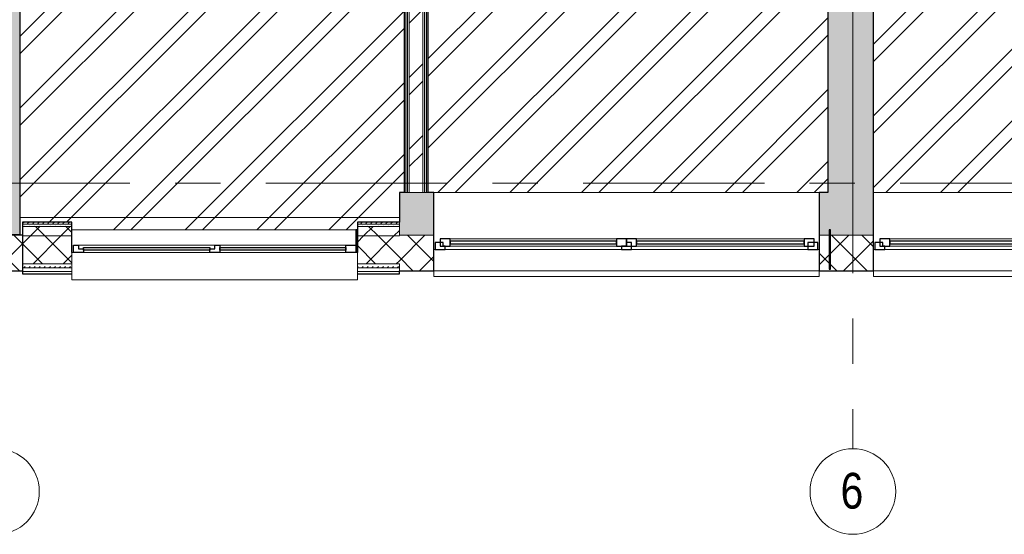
# Model space of a CAD drawing. Header units: millimetres. Extents: x -1660 to 55061, y -2461 to 22251.
# Tile 44 of 76: x 24163 to 31061, y -2461 to 1147. Entities that reach past the tile are written whole.
import ezdxf

# ---------------------------------------------------------------- set-up
doc = ezdxf.new("R2010")
doc.units = ezdxf.units.MM
doc.linetypes.add('Grid Line 1_2_', pattern=[2222.5, 1270, -317.5, 317.5, -317.5])
for name, color, linetype, lineweight, true_color in [('Color Fill-3', 7, 'Continuous', 9, 0xc0c040), ('Cut Pattern-1', 7, 'Continuous', 25, 0x787878), ('Cut Pattern-2', 7, 'Continuous', 9, 0x787878), ('Cut Pattern-4', 9, 'Continuous', 9, 0x808080)]:
    doc.layers.add(name, color=color, linetype=linetype, lineweight=lineweight, true_color=true_color)
for name, color, linetype, lineweight in [('Common Edges', 7, 'Continuous', 9), ('Cut Pattern-3', 7, 'Continuous', 9), ('Floors', 7, 'Continuous', 9), ('Generic Models', 7, 'Continuous', 9), ('Generic Models-1', 7, 'Continuous', 25), ('Grids', 7, 'Continuous', 9), ('Grids-1', 7, 'Grid Line 1_2_', 9), ('Walls', 7, 'Continuous', 9), ('Walls-1', 7, 'Continuous', 25), ('Windows', 7, 'Continuous', 9), ('Windows-1', 7, 'Continuous', 25)]:
    doc.layers.add(name, color=color, linetype=linetype, lineweight=lineweight)
doc.styles.add('Swis721 Cn BT', font='swissc.ttf', dxfattribs={"height": 250})
pattern_1 = [(45, (0, 0), (0, 35.35534), [25, -25])]
pattern_2 = [(45, (0, 0), (-251.447, 251.447), []), (45, (0, 381), (-251.447, 251.447), [])]
pattern_3 = [(45, (0, 0), (-106.066, 106.066), []), (135, (0, 0), (-106.066, -106.066), [])]

# ---------------------------------------------------------------- blocks, each defined once
blk = doc.blocks.new('Generic Models 19 - Generic Models 17-1544018-2 Korruse põrandate plaan')
at = {"layer": 'Generic Models'}
blk.add_line((24528.8, -325.5), (26518.8, -325.5), dxfattribs=at)
at = {"layer": 'Generic Models-1'}
for p, q in [((26528.8, -325.5), (26518.8, -325.5)), ((26518.8, -325.5), (26518.8, -434.6)), ((26528.8, -484.6), (26528.8, -325.5)), ((29844.4, -325.5), (29834.4, -325.5)), ((29834.4, -325.5), (29834.4, -601)), ((29844.4, -601), (29844.4, -325.5)), ((29834.4, -601), (29844.4, -601))]:
    blk.add_line(p, q, dxfattribs=at)
blk = doc.blocks.new('sma_W3 - -A-01 2700x1500mm-V16-2 Korruse põrandate plaan')
at = {"layer": 'Windows'}
for p, q in [((-1350, 125.5), (-1350, 165.2)), ((-1350, 165.2), (1350, 165.2)), ((1350, 165.2), (1350, 125.5)), ((-1340, -24.5), (-1350, -24.5)), ((-1270, -24.5), (-35, -24.5)), ((-1245, -49.5), (-70, -49.5)), ((35, -24.5), (1270, -24.5)), ((70, -49.5), (1235, -49.5)), ((1350, -24.5), (1340, -24.5)), ((-70, -99.5), (-1245, -99.5)), ((1235, -99.5), (70, -99.5))]:
    blk.add_line(p, q, dxfattribs=at)
at = {"layer": 'Windows-1'}
for p, q in [((-1270, -24.5), (-1340, -24.5)), ((-1340, -24.5), (-1340, -74.5)), ((-1245, -49.5), (-1315, -49.5)), ((-1315, -49.5), (-1315, -99.5)), ((-1270, -74.5), (-1270, -24.5)), ((-1245, -99.5), (-1245, -49.5)), ((-70, -64.5), (-1245, -64.5)), ((-1245, -64.5), (-1245, -84.5)), ((0, -49.5), (-70, -49.5)), ((-70, -49.5), (-70, -99.5)), ((-70, -84.5), (-70, -64.5)), ((35, -24.5), (-35, -24.5)), ((-35, -24.5), (-35, -74.5)), ((0, -99.5), (0, -49.5)), ((70, -49.5), (0, -49.5)), ((0, -49.5), (0, -99.5)), ((0, -74.5), (0, -49.5)), ((0, -49.5), (35, -49.5)), ((35, -49.5), (35, -24.5)), ((70, -99.5), (70, -49.5)), ((1235, -64.5), (70, -64.5)), ((70, -64.5), (70, -84.5)), ((1305, -49.5), (1235, -49.5)), ((1235, -49.5), (1235, -99.5)), ((1235, -84.5), (1235, -64.5)), ((1340, -24.5), (1270, -24.5)), ((1270, -24.5), (1270, -49.5)), ((1270, -49.5), (1285, -49.5)), ((1285, -49.5), (1285, -74.5)), ((1305, -99.5), (1305, -49.5)), ((1340, -74.5), (1340, -24.5)), ((-1340, -74.5), (-1270, -74.5)), ((-1315, -99.5), (-1245, -99.5)), ((-1245, -84.5), (-70, -84.5)), ((-70, -99.5), (0, -99.5)), ((-35, -74.5), (0, -74.5)), ((0, -99.5), (70, -99.5)), ((70, -84.5), (1235, -84.5)), ((1235, -99.5), (1305, -99.5)), ((1285, -74.5), (1340, -74.5))]:
    blk.add_line(p, q, dxfattribs=at)
blk = doc.blocks.new('sma_W3 - -A-01 2700x1500mm-V17-2 Korruse põrandate plaan')
at = {"layer": 'Windows'}
for p, q in [((-1350, 125.5), (-1350, 165.2)), ((-1350, 165.2), (1350, 165.2)), ((1350, 165.2), (1350, 125.5)), ((-1348.1, -24.5), (-1350, -24.5)), ((-1270, -24.5), (-35, -24.5)), ((-1245, -49.5), (-70, -49.5)), ((35, -24.5), (1270, -24.5)), ((70, -49.5), (1235, -49.5)), ((1350, -24.5), (1340, -24.5)), ((-70, -99.5), (-1245, -99.5)), ((1235, -99.5), (70, -99.5))]:
    blk.add_line(p, q, dxfattribs=at)
at = {"layer": 'Windows-1'}
for p, q in [((-1270, -24.5), (-1340, -24.5)), ((-1340, -24.5), (-1340, -74.5)), ((-1245, -49.5), (-1315, -49.5)), ((-1315, -49.5), (-1315, -99.5)), ((-1270, -74.5), (-1270, -24.5)), ((-1245, -99.5), (-1245, -49.5)), ((-70, -64.5), (-1245, -64.5)), ((-1245, -64.5), (-1245, -84.5)), ((0, -49.5), (-70, -49.5)), ((-70, -49.5), (-70, -99.5)), ((-70, -84.5), (-70, -64.5)), ((35, -24.5), (-35, -24.5)), ((-35, -24.5), (-35, -74.5)), ((0, -99.5), (0, -49.5)), ((70, -49.5), (0, -49.5)), ((0, -49.5), (0, -99.5)), ((0, -74.5), (0, -49.5)), ((0, -49.5), (35, -49.5)), ((35, -49.5), (35, -24.5)), ((70, -99.5), (70, -49.5)), ((1235, -64.5), (70, -64.5)), ((70, -64.5), (70, -84.5)), ((1305, -49.5), (1235, -49.5)), ((1235, -49.5), (1235, -99.5)), ((1235, -84.5), (1235, -64.5)), ((1340, -24.5), (1270, -24.5)), ((1270, -24.5), (1270, -49.5)), ((1270, -49.5), (1285, -49.5)), ((1285, -49.5), (1285, -74.5)), ((1305, -99.5), (1305, -49.5)), ((1340, -74.5), (1340, -24.5)), ((-1340, -74.5), (-1270, -74.5)), ((-1315, -99.5), (-1245, -99.5)), ((-1245, -84.5), (-70, -84.5)), ((-70, -99.5), (0, -99.5)), ((-35, -74.5), (0, -74.5)), ((0, -99.5), (70, -99.5)), ((70, -84.5), (1235, -84.5)), ((1235, -99.5), (1305, -99.5)), ((1285, -74.5), (1340, -74.5))]:
    blk.add_line(p, q, dxfattribs=at)
blk = doc.blocks.new('1_0 W - 2x2 - -A-03-1092426-2 Korruse põrandate plaan')
at = {"layer": 'Windows'}
for p, q in [((0, 19), (-955, 19)), ((920, 19), (35, 19)), ((-1000, -223), (-1000, -31)), ((-1000, -31), (-990, -31)), ((-920, -31), (-35, -31)), ((35, -31), (920, -31)), ((990, -31), (1000, -31)), ((1000, -31), (1000, -223)), ((-1000, -223), (1000, -223))]:
    blk.add_line(p, q, dxfattribs=at)
at = {"layer": 'Windows-1'}
for p, q in [((-990, -31), (-990, 19)), ((-990, 19), (-955, 19)), ((-955, 19), (-955, -6)), ((-920, -16), (-920, 4)), ((-920, 4), (-35, 4)), ((-35, 4), (-35, -16)), ((0, -6), (0, 19)), ((0, 19), (35, 19)), ((35, 19), (35, -31)), ((35, -16), (35, 4)), ((35, 4), (920, 4)), ((920, -31), (920, 19)), ((920, 19), (990, 19)), ((920, 4), (920, -16)), ((990, 19), (990, -31)), ((-920, -31), (-990, -31)), ((-955, -6), (-920, -6)), ((-920, -6), (-920, -31)), ((-35, -16), (-920, -16)), ((-35, -6), (0, -6)), ((-35, -31), (-35, -6)), ((35, -31), (-35, -31)), ((920, -16), (35, -16)), ((990, -31), (920, -31))]:
    blk.add_line(p, q, dxfattribs=at)
blk = doc.blocks.new('Grid - M_Grid Head - Circle väike-415116-2 Korruse põrandate plaan')
at = {"layer": 'Grids'}
blk.add_circle((0, 0), 3, dxfattribs=at)

msp = doc.modelspace()

# ---------------------------------------------------------------- hatches: boundary and pattern name
at = {"layer": 'Color Fill-3'}
h = msp.add_hatch(dxfattribs=at)
h.set_pattern_fill('FP_3', color=256, style=0, pattern_type=2)
h.set_pattern_definition(pattern_2)
h.paths.add_polyline_path([(24180.1, -363.6), (24183.1, -363.6), (24183.1, -272.6), (24528.8, -272.6), (24528.8, -325.5), (26528.8, -325.5), (26528.8, -272.6), (26822.6, -272.6), (26822.6, -63.6), (26855.4, -63.6), (26855.4, 4670.5), (26845.4, 4670.5), (26845.4, 4636), (26830.4, 4636), (26830.4, 3786), (26780.4, 3786), (26780.4, 4636), (25965.4, 4636), (25965.4, 4670.5), (25955.4, 4670.5), (25955.4, 4586), (24163.1, 4586), (24163.1, -361), (24013.1, -361), (24013.1, -363.6), (24163.1, -363.6)], flags=0)
h = msp.add_hatch(dxfattribs=at)
h.set_pattern_fill('FP_3', color=256, style=0, pattern_type=2)
h.set_pattern_definition(pattern_2)
h.paths.add_polyline_path([(29824.4, -63.6), (29824.4, 3523.3), (29818.6, 3523.3), (29818.6, 4055), (28948.6, 4055), (28948.6, 4586), (27911.9, 4586), (27911.9, 4670.5), (27901.9, 4670.5), (27901.9, 4636), (27086.9, 4636), (27086.9, 3786), (27036.9, 3786), (27036.9, 4636), (27021.9, 4636), (27021.9, 4670.5), (27011.9, 4670.5), (27011.9, 4586), (27024.4, 4586), (27024.4, -63.6), (29764, -63.6)], flags=0)
h = msp.add_hatch(dxfattribs=at)
h.set_pattern_fill('FP_3', color=256, style=0, pattern_type=2)
h.set_pattern_definition(pattern_2)
h.paths.add_polyline_path([(31012.6, -63.6), (32944.4, -63.6), (32944.4, 4586), (32956.9, 4586), (32956.9, 4670.5), (32946.9, 4670.5), (32946.9, 4636), (32931.9, 4636), (32931.9, 3786), (32881.9, 3786), (32881.9, 4636), (32066.9, 4636), (32066.9, 4670.5), (32056.9, 4670.5), (32056.9, 4586), (31098.6, 4586), (31098.6, 4055), (30228.6, 4055), (30228.6, 3523.3), (30144.4, 3523.3), (30144.4, -63.6)], flags=0)
at = {"layer": 'Cut Pattern-1'}
msp.add_hatch(color=256, dxfattribs=at).paths.add_polyline_path([(24076.4, -361), (24163.1, -361), (24163.1, 4297.2), (23968.1, 4297.2), (23968.1, 3958), (23863.1, 3958), (23863.1, -361)], flags=0)
at = {"layer": 'Cut Pattern-2'}
h = msp.add_hatch(dxfattribs=at)
h.set_pattern_fill('FP_3', color=256, style=0, pattern_type=2)
h.set_pattern_definition(pattern_2)
h.paths.add_polyline_path([(26987.4, -63.6), (26987.4, 4623), (26892.4, 4623), (26892.4, -63.6)], flags=0)
msp.add_hatch(color=256, dxfattribs=at).paths.add_polyline_path([(29824.4, -63.6), (30144.4, -63.6), (30144.4, 3523.3), (29824.4, 3523.3), (29824.4, 682)], flags=0)
h = msp.add_hatch(color=256, dxfattribs=at)
h.paths.add_polyline_path([(26999.4, -363.6), (27064, -363.6), (27064, -63.6), (26822.6, -63.6), (26822.6, -363.6), (26987.4, -363.6)], flags=0)
h.paths.add_polyline_path([(30144.4, -363.6), (30144.4, -63.6), (29764, -63.6), (29764, -363.6), (29844.4, -363.6)], flags=0)
h.paths.add_polyline_path([(32844.4, -363.6), (33155.5, -363.6), (33155.5, -63.6), (32844.4, -63.6), (32844.4, -240)], flags=0)
at = {"layer": 'Cut Pattern-3'}
h = msp.add_hatch(dxfattribs=at)
h.set_pattern_fill('FP_1', color=256, style=0, pattern_type=2)
h.set_pattern_definition(pattern_1)
h.paths.add_polyline_path([(26880.4, -63.6), (26880.4, 4598.5), (26867.9, 4598.5), (26867.9, -63.6)], flags=0)
h = msp.add_hatch(dxfattribs=at)
h.set_pattern_fill('FP_1', color=256, style=0, pattern_type=2)
h.set_pattern_definition(pattern_1)
h.paths.add_polyline_path([(27011.9, -63.6), (27011.9, 4598.5), (26999.4, 4598.5), (26999.4, -63.6)], flags=0)
h = msp.add_hatch(dxfattribs=at)
h.set_pattern_fill('FP_1', color=256, style=0, pattern_type=2)
h.set_pattern_definition(pattern_1)
h.paths.add_polyline_path([(27024.4, -63.6), (27024.4, 4586), (27011.9, 4586), (27011.9, -63.6)], flags=0)
h = msp.add_hatch(dxfattribs=at)
h.set_pattern_fill('FP_1', color=256, style=0, pattern_type=2)
h.set_pattern_definition(pattern_1)
h.paths.add_polyline_path([(26598.6, -287.6), (26822.6, -287.6), (26822.6, -272.6), (26528.8, -272.6), (26528.8, -287.6)], flags=0)
h.paths.add_polyline_path([(24528.8, -287.6), (24528.8, -272.6), (24183.1, -272.6), (24183.1, -287.6)], flags=0)
h = msp.add_hatch(dxfattribs=at)
h.set_pattern_fill('FP_1', color=256, style=0, pattern_type=2)
h.set_pattern_definition(pattern_1)
h.paths.add_polyline_path([(26598.6, -302.6), (26822.6, -302.6), (26822.6, -287.6), (26528.8, -287.6), (26528.8, -302.6)], flags=0)
h.paths.add_polyline_path([(24528.8, -302.6), (24528.8, -287.6), (24183.1, -287.6), (24183.1, -302.6)], flags=0)
at = {"layer": 'Cut Pattern-4'}
h = msp.add_hatch(dxfattribs=at)
h.set_pattern_fill('FP_2', color=256, style=0, pattern_type=2)
h.set_pattern_definition(pattern_3)
h.paths.add_polyline_path([(26822.6, -368.6), (26822.6, -302.6), (26528.8, -302.6), (26528.8, -368.6), (26598.6, -368.6)], flags=0)
h.paths.add_polyline_path([(24183.1, -368.6), (24528.8, -368.6), (24528.8, -302.6), (24183.1, -302.6), (24183.1, -361)], flags=0)
h = msp.add_hatch(dxfattribs=at)
h.set_pattern_fill('FP_2', color=256, style=0, pattern_type=2)
h.set_pattern_definition(pattern_3)
h.paths.add_polyline_path([(24183.1, -613.6), (24183.1, -363.6), (23613.1, -363.6), (23613.1, -613.6), (24076.4, -613.6)], flags=0)
h = msp.add_hatch(dxfattribs=at)
h.set_pattern_fill('FP_2', color=256, style=0, pattern_type=2)
h.set_pattern_definition(pattern_3)
h.paths.add_polyline_path([(24183.1, -563.6), (24528.8, -563.6), (24528.8, -368.6), (24183.1, -368.6), (24183.1, -558.6)], flags=0)
h.paths.add_polyline_path([(26822.6, -563.6), (26822.6, -368.6), (26528.8, -368.6), (26528.8, -563.6), (26598.6, -563.6)], flags=0)
h = msp.add_hatch(dxfattribs=at)
h.set_pattern_fill('FP_2', color=256, style=0, pattern_type=2)
h.set_pattern_definition(pattern_3)
h.paths.add_polyline_path([(30144.4, -613.6), (30144.4, -363.6), (29764, -363.6), (29764, -613.6), (29844.4, -613.6)], flags=0)
h.paths.add_polyline_path([(27064, -613.6), (27064, -363.6), (26822.6, -363.6), (26822.6, -613.6)], flags=0)
h.paths.add_polyline_path([(32904.3, -613.6), (33155.5, -613.6), (33155.5, -363.6), (32844.4, -363.6), (32844.4, -613.6)], flags=0)
h = msp.add_hatch(dxfattribs=at)
h.set_pattern_fill('FP_1', color=256, style=0, pattern_type=2)
h.set_pattern_definition(pattern_1)
h.paths.add_polyline_path([(24183.1, -593.6), (24528.8, -593.6), (24528.8, -563.6), (24183.1, -563.6)], flags=0)
h.paths.add_polyline_path([(26598.6, -593.6), (26822.6, -593.6), (26822.6, -563.6), (26528.8, -563.6), (26528.8, -593.6)], flags=0)

# ---------------------------------------------------------------- linework, layer by layer
at = {"layer": 'Common Edges'}
for p, q in [((26892.4, 4623), (26892.4, -63.6)), ((26987.4, 4623), (26987.4, -63.6)), ((26867.9, 4598.5), (26867.9, -63.6)), ((26880.4, 4611), (26880.4, -63.6)), ((26999.4, 4611), (26999.4, -63.6)), ((27011.9, 4586), (27011.9, -63.6)), ((26855.4, -63.6), (27024.4, -63.6)), ((26822.6, -272.6), (26822.6, -363.6)), ((24183.1, -287.6), (24528.8, -287.6)), ((24183.1, -302.6), (24528.8, -302.6)), ((26528.8, -287.6), (26822.6, -287.6)), ((26528.8, -302.6), (26822.6, -302.6)), ((24183.1, -368.6), (24528.8, -368.6)), ((26528.8, -368.6), (26822.6, -368.6)), ((26822.6, -363.6), (27064, -363.6)), ((29764, -363.6), (30144.4, -363.6)), ((24183.1, -613.6), (23612.1, -613.6)), ((24183.1, -563.6), (24528.8, -563.6)), ((24183.1, -593.6), (24528.8, -593.6)), ((24183.1, -618.6), (24528.8, -618.6)), ((26528.8, -563.6), (26822.6, -563.6)), ((26528.8, -593.6), (26822.6, -593.6)), ((26528.8, -618.6), (26822.6, -618.6)), ((26822.6, -563.6), (26822.6, -614.6)), ((27064, -613.6), (26822.6, -613.6)), ((30144.4, -613.6), (29764, -613.6))]:
    msp.add_line(p, q, dxfattribs=at)
at = {"layer": 'Floors'}
msp.add_line((24163.1, -240), (26822.6, -240), dxfattribs=at)
at = {"layer": 'Grids-1'}
for p, q in [((30000, 17234.2), (30000, 639.2)), ((30000, 639.2), (30000, -1860.8)), ((1439.8, 0), (35035.1, 0))]:
    msp.add_line(p, q, dxfattribs=at)
at = {"layer": 'Walls'}
for p, q in [((27064, -63.6), (29764, -63.6)), ((30144.4, -63.6), (32844.4, -63.6)), ((29764, -614.6), (27064, -614.6)), ((32844.4, -614.6), (30144.4, -614.6))]:
    msp.add_line(p, q, dxfattribs=at)
at = {"layer": 'Walls-1'}
for p, q in [((24163.1, 5967), (24163.1, -361)), ((26855.4, 4755), (26855.4, -63.6)), ((27024.4, -63.6), (27024.4, 4586)), ((29824.4, 3523.3), (29824.4, -63.6)), ((30144.4, -614.6), (30144.4, 3523.3)), ((26855.4, -63.6), (26822.6, -63.6)), ((26822.6, -63.6), (26822.6, -272.6)), ((27064, -63.6), (27024.4, -63.6)), ((27064, -614.6), (27064, -63.6)), ((29824.4, -63.6), (29764, -63.6)), ((29764, -63.6), (29764, -614.6)), ((24528.8, -272.6), (24183.1, -272.6)), ((24183.1, -272.6), (24183.1, -634.6)), ((24528.8, -484.6), (24528.8, -272.6)), ((26822.6, -272.6), (26528.8, -272.6)), ((26528.8, -272.6), (26528.8, -484.6)), ((24163.1, -361), (23863.1, -361)), ((24183.1, -363.6), (23863.1, -363.6)), ((23612.1, -614.6), (24183.1, -614.6)), ((26822.6, -614.6), (27064, -614.6)), ((26822.6, -634.6), (26822.6, -614.6)), ((29764, -614.6), (30144.4, -614.6)), ((24183.1, -634.6), (24528.8, -634.6)), ((26528.8, -634.6), (26822.6, -634.6))]:
    msp.add_line(p, q, dxfattribs=at)

# ---------------------------------------------------------------- block references
at = {"layer": 'Generic Models'}
msp.add_blockref('Generic Models 19 - Generic Models 17-1544018-2 Korruse põrandate plaan', (0, 0), dxfattribs=at)
at = {"layer": 'Grids', "xscale": 99.99999999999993, "yscale": 99.99999999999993, "zscale": 99.99999999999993, "rotation": 180}
for p in [(24000, -2160.8), (30000, -2160.8)]:
    msp.add_blockref('Grid - M_Grid Head - Circle väike-415116-2 Korruse põrandate plaan', p, dxfattribs=at)
at = {"layer": 'Windows', "rotation": 180}
for name, p in [('sma_W3 - -A-01 2700x1500mm-V16-2 Korruse põrandate plaan', (28414, -489.1)), ('sma_W3 - -A-01 2700x1500mm-V17-2 Korruse põrandate plaan', (31494.4, -489.1))]:
    msp.add_blockref(name, p, dxfattribs=at)
at = {"layer": 'Windows'}
msp.add_blockref('1_0 W - 2x2 - -A-03-1092426-2 Korruse põrandate plaan', (25528.8, -453.6), dxfattribs=at)

# ---------------------------------------------------------------- texts
at = {"layer": 'Grids', "insert": (29914.1, -2030.3), "char_height": 250, "width": 200.422, "attachment_point": 1, "style": 'Swis721 Cn BT'}
msp.add_mtext('\\fSwis721 Cn BT|b0|i0|c186|p34|;6', dxfattribs=at)

doc.saveas('drawing.dxf')
